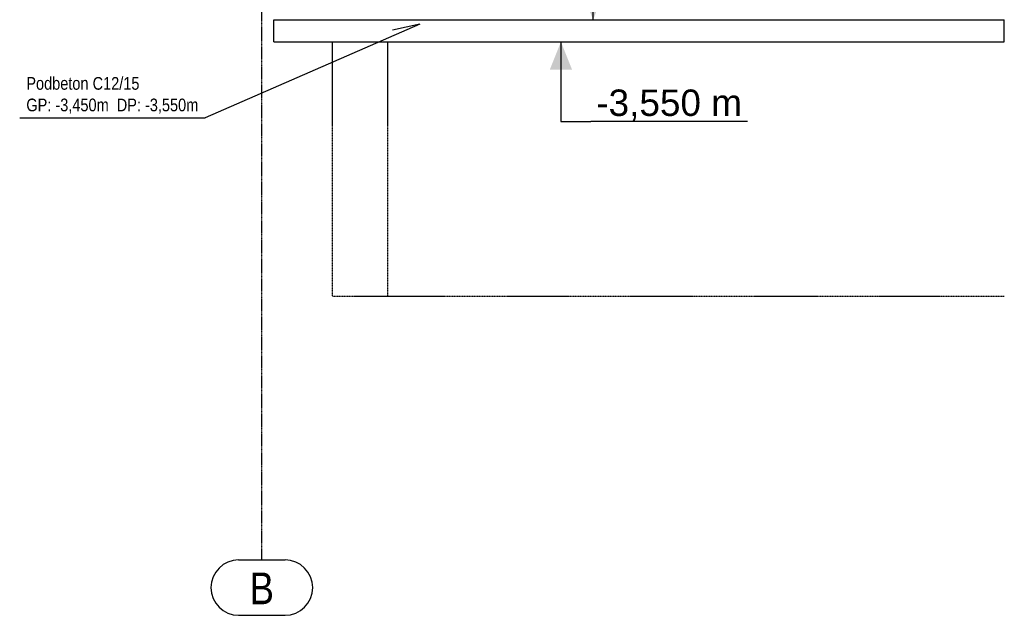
# Model space of a CAD drawing. Header units: millimetres. Extents: x -11738 to 23883, y -17414 to 12286.
# Tile 16 of 27: x 4300 to 8747, y -3624 to -935. Entities that reach past the tile are written whole.
import ezdxf

# ---------------------------------------------------------------- set-up
doc = ezdxf.new("R2010")
doc.units = ezdxf.units.MM
doc.linetypes.add('DXK_LINE_DOT3', pattern=[5.9187, 2.979, -0.9799, 0.9799, -0.9799])
doc.linetypes.add('DXK_LINE_DOT4', pattern=[0.9408, 0.4704, -0.4704])
doc.styles.add('Arial', font='ARIAL.TTF', dxfattribs={"height": 0.2})
doc.styles.add('Arial Narrow', font='ARIALN.TTF', dxfattribs={"height": 0.2})

# ---------------------------------------------------------------- blocks, each defined once
blk = doc.blocks.new('GridLine-7906501-24239 - 24144')
at = {"color": 1, "linetype": 'DXK_LINE_DOT3'}
blk.add_line((5393.4, -3374.3), (5393.4, 10840.7), dxfattribs=at)
at = {"color": 1, "linetype": 'Continuous'}
for p, q in [((5288.6, -3374.3), (5498.2, -3374.3)), ((5288.6, -3624.3), (5498.2, -3624.3))]:
    blk.add_line(p, q, dxfattribs=at)
for centre, start, end in [((5288.6, -3499.3), 90, 270), ((5498.2, -3499.3), 270, 90)]:
    blk.add_arc(centre, 125, start, end, dxfattribs=at)
at = {"color": 1, "linetype": 'Continuous', "style": 'Arial Narrow'}
blk.add_text('B', height=143.2, dxfattribs=at).set_placement((5338.6, -3574.3))
blk = doc.blocks.new('Part-7906501-51307 - 24144')
at = {"color": 4, "linetype": 'DXK_LINE_DOT4'}
for p, q in [((5712.4, -2184.9), (5712.4, -1034.9)), ((5962.4, -2184.9), (5962.4, -1034.9)), ((5962.4, -2184.9), (5712.4, -2184.9))]:
    blk.add_line(p, q, dxfattribs=at)
blk = doc.blocks.new('Part-7906501-144038 - 24144')
at = {"color": 5, "linetype": 'Continuous'}
for p, q in [((5447.4, -1034.9), (5447.4, -934.9)), ((5447.4, -934.9), (8747.4, -934.9)), ((8747.4, -1034.9), (8747.4, -934.9)), ((5447.4, -1034.9), (8747.4, -1034.9))]:
    blk.add_line(p, q, dxfattribs=at)
blk = doc.blocks.new('Part-7906501-51308 - 24144')
at = {"color": 4, "linetype": 'DXK_LINE_DOT4'}
blk.add_line((8747.4, -2184.9), (5962.4, -2184.9), dxfattribs=at)
blk = doc.blocks.new('Mark-7906501-144042 - 24144')
at = {"color": 7, "linetype": 'Continuous'}
for p, q in [((6107.7, -955.1), (5136.7, -1378.5)), ((6107.7, -955.1), (5983.1, -982.2)), ((4299.5, -1378.5), (5136.7, -1378.5))]:
    blk.add_line(p, q, dxfattribs=at)
at = {"color": 0}
for points in [[(4611, -1251), (4611, -1191), (4329.5, -1191), (4329.5, -1251)], [(4442.8, -1348.5), (4442.8, -1288.5), (4329.5, -1288.5), (4329.5, -1348.5)], [(4847.5, -1348.5), (4847.5, -1288.5), (4738, -1288.5), (4738, -1348.5)]]:
    blk.add_wipeout(points, dxfattribs=at)
for points in [[(4611, -1251), (4611, -1191), (4329.5, -1191), (4329.5, -1251)], [(4442.8, -1348.5), (4442.8, -1288.5), (4329.5, -1288.5), (4329.5, -1348.5)], [(4847.5, -1348.5), (4847.5, -1288.5), (4738, -1288.5), (4738, -1348.5)]]:
    blk.add_wipeout(points, dxfattribs=at)
for points in [[(4841, -1251), (4841, -1191), (4629, -1191), (4629, -1251)], [(4647.2, -1348.5), (4647.2, -1288.5), (4460.8, -1288.5), (4460.8, -1348.5)], [(5051.9, -1348.5), (5051.9, -1288.5), (4865.5, -1288.5), (4865.5, -1348.5)]]:
    blk.add_wipeout(points, dxfattribs=at)
for points in [[(4841, -1251), (4841, -1191), (4629, -1191), (4629, -1251)], [(4647.2, -1348.5), (4647.2, -1288.5), (4460.8, -1288.5), (4460.8, -1348.5)], [(5051.9, -1348.5), (5051.9, -1288.5), (4865.5, -1288.5), (4865.5, -1348.5)]]:
    blk.add_wipeout(points, dxfattribs=at)
at = {"color": 7, "style": 'Arial Narrow'}
for s, p in [('Podbeton', (4329.5, -1251)), ('C12/15', (4629, -1251)), ('GP:', (4329.5, -1348.5)), ('DP:', (4738, -1348.5))]:
    blk.add_text(s, height=57.27, dxfattribs=at).set_placement(p)
at = {"color": 0}
for points in [[(4702, -1348.5), (4702, -1288.5), (4647.2, -1288.5), (4647.2, -1348.5)], [(5106.7, -1348.5), (5106.7, -1288.5), (5051.9, -1288.5), (5051.9, -1348.5)]]:
    blk.add_wipeout(points, dxfattribs=at)
for points in [[(4702, -1348.5), (4702, -1288.5), (4647.2, -1288.5), (4647.2, -1348.5)], [(5106.7, -1348.5), (5106.7, -1288.5), (5051.9, -1288.5), (5051.9, -1348.5)]]:
    blk.add_wipeout(points, dxfattribs=at)
at = {"color": 7, "style": 'Arial Narrow'}
for s, height, p in [('-3,450', 57.27, (4460.8, -1348.5)), ('m', 57.3, (4647.2, -1348.5)), ('-3,550', 57.27, (4865.5, -1348.5)), ('m', 57.3, (5051.9, -1348.5))]:
    blk.add_text(s, height=height, dxfattribs=at).set_placement(p)
blk = doc.blocks.new('LevelMark-7906501-146631 - 24144')
at = {"linetype": 'Continuous'}
blk.add_hatch(color=1, dxfattribs=at).paths.add_polyline_path([(6694.5, -1159.9), (6744.5, -1034.9), (6794.5, -1159.9)])
at = {"color": 1, "linetype": 'Continuous'}
blk.add_line((6744.5, -1034.9), (6744.5, -1394.5), dxfattribs=at)
at = {"color": 0, "linetype": 'Continuous'}
blk.add_wipeout([(7586.8, -1394.5), (7586.8, -1219.5), (6879.3, -1219.5), (6879.3, -1394.5)], dxfattribs=at)
at = {"color": 1, "linetype": 'Continuous'}
for p in [(6744.5, -1394.5), (7586.8, -1394.5)]:
    blk.add_line(p, (6879.3, -1394.5), dxfattribs=at)
at = {"color": 1, "linetype": 'Continuous', "style": 'Arial'}
blk.add_text('-3,550 m', height=119.38, dxfattribs=at).set_placement((6904.3, -1369.5))
blk = doc.blocks.new('LevelMark-7906501-146634 - 24144')
at = {"linetype": 'Continuous'}
blk.add_hatch(color=1, dxfattribs=at).paths.add_polyline_path([(6940, -809.9), (6890, -934.9), (6840, -809.9)])
at = {"color": 0, "linetype": 'Continuous'}
blk.add_wipeout([(7611.3, -504.6), (7611.3, -329.6), (6903.9, -329.6), (6903.9, -504.6)], dxfattribs=at)
at = {"color": 1, "linetype": 'Continuous'}
for p, q in [((6890, -934.9), (6890, -504.6)), ((6890, -504.6), (6903.9, -504.6)), ((7611.3, -504.6), (6903.9, -504.6))]:
    blk.add_line(p, q, dxfattribs=at)
at = {"color": 1, "linetype": 'Continuous', "style": 'Arial'}
blk.add_text('-3,450 m', height=119.38, dxfattribs=at).set_placement((6928.9, -479.6))

msp = doc.modelspace()

# ---------------------------------------------------------------- block references
for name in ['GridLine-7906501-24239 - 24144', 'Part-7906501-51307 - 24144', 'Part-7906501-51308 - 24144', 'Part-7906501-144038 - 24144']:
    msp.add_blockref(name, (0, 0))

# ---------------------------------------------------------------- next in the draw order: block references
for name in ['LevelMark-7906501-146634 - 24144', 'Mark-7906501-144042 - 24144', 'LevelMark-7906501-146631 - 24144']:
    msp.add_blockref(name, (0, 0))

doc.saveas('drawing.dxf')
